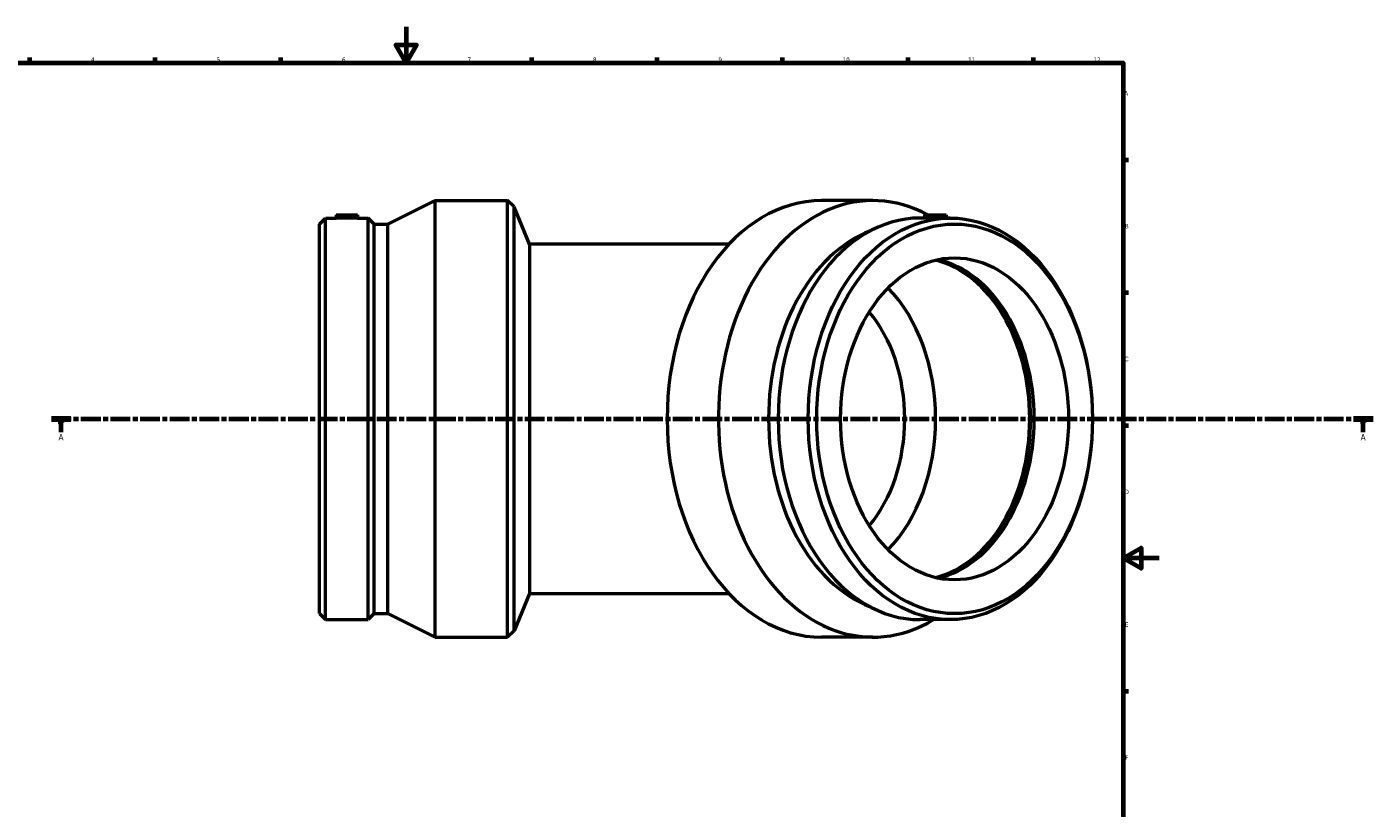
# Model space of a CAD drawing. Header units: millimetres. Extents: x -469 to 1524, y -293 to 1316.
# Tile 5 of 7: x 209 to 960, y 157 to 594. Entities that reach past the tile are written whole.
import ezdxf

# ---------------------------------------------------------------- set-up
doc = ezdxf.new("R2010")
doc.units = ezdxf.units.MM
doc.linetypes.add('CHAIN', pattern=[0.3543, 0.2362, -0.0295, 0.0591, -0.0295])
for name, color, linetype, lineweight in [('Border (ISO)', 7, 'Continuous', 70), ('Section Line (ISO)', 7, 'CHAIN', 70), ('Visible (ISO)', 7, 'Continuous', 50)]:
    doc.layers.add(name, color=color, linetype=linetype, lineweight=lineweight)
doc.styles.add('Label Text (ISO)', font='tahoma.ttf')
doc.styles.add('Note Text (ISO)', font='tahoma.ttf')

# ---------------------------------------------------------------- blocks, each defined once
blk = doc.blocks.new('Borders Default Border')
at = {"layer": 'Border (ISO)'}
for p, q in [((210.25, 574), (210.25, 576.9)), ((280.33, 574), (280.33, 576.9)), ((350.42, 574), (350.42, 576.9)), ((490.58, 574), (490.58, 576.9)), ((560.67, 574), (560.67, 576.9)), ((630.75, 574), (630.75, 576.9)), ((700.83, 574), (700.83, 576.9)), ((770.92, 574), (770.92, 576.9)), ((821, 519.75), (823.9, 519.75)), ((821, 445.5), (823.9, 445.5)), ((821, 371.25), (823.9, 371.25)), ((821, 222.75), (823.9, 222.75))]:
    blk.add_line(p, q, dxfattribs=at)
at = {"layer": 'Border (ISO)', "flags": 128}
for points in [[(420.5, 594), (420.5, 574), (414.73, 584), (426.27, 584), (420.5, 574)], [(20, 20), (20, 574), (821, 574), (821, 20), (20, 20)], [(841, 297), (821, 297), (831, 302.77), (831, 291.23), (821, 297)]]:
    blk.add_lwpolyline(points, dxfattribs=at)
at = {"layer": 'Border (ISO)', "color": 232, "true_color": 0xca0064, "char_height": 2.5, "attachment_point": 7, "style": 'Note Text (ISO)'}
for s, insert in [('4', (244.42, 574.4)), ('5', (314.64, 574.35)), ('6', (384.66, 574.35)), ('7', (454.77, 574.4)), ('8', (524.81, 574.34)), ('9', (594.88, 574.35)), ('10', (664.29, 574.35)), ('11', (734.37, 574.4)), ('12', (804.46, 574.4)), ('A', (821.59, 555.62)), ('B', (821.89, 481.37)), ('C', (821.73, 407.08)), ('D', (821.73, 332.88)), ('E', (821.94, 258.63)), ('F', (822, 184.38))]:
    blk.add_mtext(s, dxfattribs=dict(at, insert=insert))
blk = doc.blocks.new('2dTransSection0')
at = {"layer": 'Section Line (ISO)', "linetype": 'CHAIN', "ltscale": 46.650017}
blk.add_line((222.33, 374.93), (960.49, 374.93), dxfattribs=at)
at = {"layer": 'Section Line (ISO)', "linetype": 'Continuous', "lineweight": 140}
for p, q in [((222.33, 374.93), (233.26, 374.93)), ((949.57, 374.93), (960.49, 374.93))]:
    blk.add_line(p, q, dxfattribs=at)
at = {"layer": 'Section Line (ISO)', "linetype": 'Continuous'}
for p, q in [((227.79, 374.93), (227.29, 372.43)), ((227.29, 372.43), (228.29, 372.43)), ((227.79, 372.43), (227.79, 374.93)), ((228.29, 372.43), (227.79, 374.93)), ((227.79, 367.52), (227.79, 372.43)), ((955.03, 374.93), (954.53, 372.43)), ((954.53, 372.43), (955.53, 372.43)), ((955.03, 372.43), (955.03, 374.93)), ((955.53, 372.43), (955.03, 374.93)), ((955.03, 367.52), (955.03, 372.43))]:
    blk.add_line(p, q, dxfattribs=at)
at = {"layer": 'Section Line (ISO)', "linetype": 'Continuous', "flags": 128}
for points in [[(228.29, 372.43), (227.79, 374.93), (227.29, 372.43), (228.29, 372.43)], [(955.53, 372.43), (955.03, 374.93), (954.53, 372.43), (955.53, 372.43)]]:
    blk.add_lwpolyline(points, dxfattribs=at)
at = {"layer": 'Section Line (ISO)'}
for points in [[(228.29, 372.43), (227.79, 374.93), (227.29, 372.43), (228.29, 372.43)], [(955.53, 372.43), (955.03, 374.93), (954.53, 372.43), (955.53, 372.43)]]:
    blk.add_solid(points, dxfattribs=at)
at = {"layer": 'Section Line (ISO)', "char_height": 3.5, "attachment_point": 7, "style": 'Label Text (ISO)'}
for insert in [(226.3, 362.93), (953.54, 362.93)]:
    blk.add_mtext('A', dxfattribs=dict(at, insert=insert))

msp = doc.modelspace()

# ---------------------------------------------------------------- linework, layer by layer
at = {"layer": 'Visible (ISO)'}
for p, q in [((410.194, 483.8), (436.651, 496.927)), ((436.651, 252.927), (436.651, 496.927)), ((436.651, 496.927), (477.131, 496.927)), ((477.131, 252.927), (477.131, 496.927)), ((480.704, 493.354), (477.131, 496.927)), ((681.143, 496.927), (652.519, 496.927)), ((381.356, 488.927), (393.356, 488.927)), ((381.356, 488.927), (381.356, 487.167)), ((393.356, 488.927), (393.356, 487.167)), ((480.704, 256.501), (480.704, 493.354)), ((489.331, 472.527), (480.704, 493.354)), ((710, 488.927), (722, 488.927)), ((710, 488.927), (710, 487.087)), ((722, 488.927), (722, 487.167)), ((372.131, 483.8), (375.498, 487.167)), ((372.131, 266.055), (372.131, 483.8)), ((375.498, 262.687), (375.498, 487.167)), ((375.498, 487.167), (381.356, 487.167)), ((393.356, 487.167), (399.214, 487.167)), ((399.214, 262.687), (399.214, 487.167)), ((402.581, 483.8), (399.214, 487.167)), ((402.581, 266.055), (402.581, 483.8)), ((402.581, 483.8), (410.194, 483.8)), ((410.194, 266.055), (410.194, 483.8)), ((710, 487.167), (707.615, 487.167)), ((724.385, 487.167), (720.242, 487.167)), ((489.331, 472.527), (489.331, 277.327)), ((600.759, 472.527), (489.331, 472.527)), ((489.331, 277.327), (480.704, 256.501)), ((489.331, 277.327), (600.759, 277.327)), ((372.131, 266.055), (375.498, 262.687)), ((402.581, 266.055), (399.214, 262.687)), ((402.581, 266.055), (410.194, 266.055)), ((410.194, 266.055), (436.651, 252.927)), ((375.498, 262.687), (399.214, 262.687)), ((480.704, 256.501), (477.131, 252.927)), ((724.385, 262.687), (707.615, 262.687)), ((436.651, 252.927), (477.131, 252.927)), ((681.143, 252.927), (652.519, 252.927))]:
    msp.add_line(p, q, dxfattribs=at)
for centre, major_axis, start_param, end_param in [((681.143, 374.927), (0, -122), 2.777441, 6.6859011), ((652.519, 374.927), (0, -122), 3.1415927, 6.2831853), ((707.615, 374.927), (0, -112.24), 3.1415927, 6.2831853), ((699.851, 374.927), (0, -108.873), 3.4056434, 6.0191346), ((705.122, 374.927), (0, 90), 3.3124715, 6.1123065), ((707.615, 374.927), (0, 90), 3.2926262, 6.1321518), ((705.122, 374.927), (0, 90.749), 3.3748065, 6.0499715), ((652.519, 374.927), (0, -90), 0.6228266, 2.5187661), ((643.893, 374.927), (0, -77.8), 0.6957432, 2.4458495)]:
    msp.add_ellipse(centre, major_axis=major_axis, ratio=0.7071068, start_param=start_param, end_param=end_param, dxfattribs=at)
for centre, major_axis in [((724.385, 374.927), (0, -112.24)), ((726.765, 374.927), (0, -108.873)), ((726.765, 374.927), (0, -90))]:
    msp.add_ellipse(centre, major_axis=major_axis, ratio=0.7071068, dxfattribs=at)
for points, knots in [([(393.356, 487.167), (393.356, 487.167), (393.206, 487.159), (392.593, 487.129), (392.131, 487.107), (391.066, 487.067), (390.392, 487.046), (388.913, 487.015), (388.11, 487.007), (386.603, 487.007), (385.799, 487.015), (384.321, 487.046), (383.646, 487.067), (382.581, 487.107), (382.119, 487.129), (381.507, 487.159), (381.356, 487.167), (381.356, 487.167)], [0.9042329, 0.9042329, 0.9042329, 0.9042329, 1.1302911, 1.1302911, 1.3563494, 1.3563494, 1.5824076, 1.5824076, 1.8084659, 1.8084659, 2.0345242, 2.0345242, 2.2605824, 2.2605824, 2.4866406, 2.4866406, 2.7126988, 2.7126988, 2.7126988, 2.7126988]), ([(711.757, 487.007), (711.224, 487.007), (710.763, 487.015), (710.15, 487.046), (710, 487.067), (710, 487.087)], [0, 0, 0, 0, 0.22605827, 0.22605827, 0.45211653, 0.45211653, 0.45211653, 0.45211653]), ([(720.242, 487.167), (719.71, 487.167), (719.035, 487.159), (717.557, 487.129), (716.753, 487.107), (715.247, 487.067), (714.443, 487.046), (712.965, 487.015), (712.29, 487.007), (711.757, 487.007)], [2.71269883, 2.71269883, 2.71269883, 2.71269883, 2.93875703, 2.93875703, 3.16481523, 3.16481523, 3.3908735, 3.3908735, 3.61693177, 3.61693177, 3.61693177, 3.61693177])]:
    msp.add_open_spline(points, degree=3, knots=knots, dxfattribs=at)

# ---------------------------------------------------------------- block references
msp.add_blockref('Borders Default Border', (0, 0))
at = {"layer": 'Section Line (ISO)'}
msp.add_blockref('2dTransSection0', (0, 0), dxfattribs=at)

doc.saveas('drawing.dxf')
